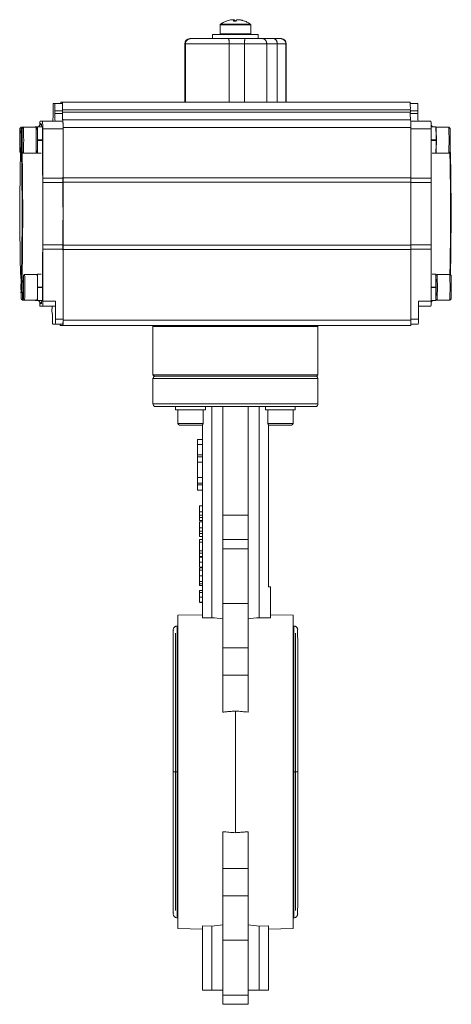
# Model space of a CAD drawing. Header units: millimetres. Extents: x 177 to 757, y 108 to 813.
# Tile 4 of 4: x 587 to 757, y 425 to 813. Entities that reach past the tile are written whole.
import ezdxf

# ---------------------------------------------------------------- set-up
doc = ezdxf.new("R2010")
doc.units = ezdxf.units.MM

msp = doc.modelspace()

# ---------------------------------------------------------------- linework, layer by layer
at = {"color": 7, "linetype": 'Continuous', "lineweight": 15}
for p, q in [((667.99, 812.29), (668.01, 812.29)), ((670.85, 812.65), (670.83, 812.84)), ((671.62, 812.29), (671.84, 812.29)), ((675.23, 812.29), (675.17, 812.29)), ((665.62, 810.84), (665.62, 807.22)), ((677.62, 807.22), (677.62, 810.84)), ((651.62, 803.37), (651.62, 780.37)), ((651.94, 780.37), (651.94, 803.37)), ((651.94, 803.37), (669.18, 803.37)), ((651.94, 803.37), (651.94, 780.37)), ((662.62, 806.97), (662.62, 805.67)), ((680.62, 806.97), (662.62, 806.97)), ((675.17, 803.37), (669.17, 803.37)), ((669.17, 803.37), (669.17, 780.37)), ((669.18, 780.37), (669.18, 803.37)), ((675.17, 780.37), (675.17, 803.37)), ((675.19, 803.37), (683.93, 803.37)), ((675.19, 803.37), (675.19, 780.37)), ((680.62, 805.67), (680.62, 806.97)), ((688.05, 803.37), (683.92, 803.37)), ((683.92, 803.37), (683.92, 780.37)), ((683.93, 780.37), (683.93, 803.37)), ((688.05, 780.37), (688.05, 803.37)), ((688.06, 803.37), (688.06, 780.37)), ((688.06, 803.37), (691.47, 803.37)), ((689.4, 805.37), (690.03, 805.26)), ((691.47, 803.37), (691.47, 780.37)), ((691.47, 780.37), (691.47, 803.37)), ((691.62, 780.37), (691.62, 803.37)), ((602.79, 780.37), (603.47, 780.37)), ((740.45, 780.37), (603.47, 780.37)), ((599.75, 775.87), (599.75, 776.87)), ((600.46, 779.87), (599.8, 779.87)), ((603.46, 779.87), (600.46, 779.87)), ((600.51, 776.87), (600.51, 775.87)), ((600.51, 776.87), (603.51, 776.87)), ((603.51, 776.87), (603.51, 775.87)), ((603.52, 777.37), (603.52, 776.37)), ((603.52, 777.37), (740.5, 777.37)), ((603.52, 776.37), (740.5, 776.37)), ((743.44, 779.87), (740.47, 779.87)), ((740.5, 776.37), (740.5, 777.37)), ((743.49, 776.87), (743.49, 775.87)), ((595.63, 772.87), (594.62, 772.87)), ((603.63, 772.87), (595.63, 772.87)), ((600.51, 775.87), (603.51, 775.87)), ((603.57, 773.37), (603.64, 773.37)), ((740.62, 773.37), (603.64, 773.37)), ((748.61, 772.87), (740.65, 772.87)), ((587.2, 770.47), (586.7, 769.97)), ((588.06, 770.47), (587.2, 770.47)), ((588.06, 770.47), (587.56, 769.97)), ((593.06, 770.47), (588.06, 770.47)), ((593.56, 770.57), (592.7, 770.57)), ((593.56, 769.97), (593.06, 770.47)), ((595.56, 770.57), (593.56, 770.57)), ((595.12, 771.86), (594.03, 770.57)), ((595.69, 750.38), (595.69, 769.87)), ((595.69, 769.87), (603.68, 769.87)), ((603.68, 769.87), (603.68, 750.38)), ((603.69, 770.37), (603.69, 750.47)), ((740.67, 770.37), (603.69, 770.37)), ((740.67, 770.37), (740.67, 750.47)), ((749.2, 770.57), (748.66, 771.22)), ((750.54, 770.57), (748.66, 770.57)), ((748.66, 750.38), (748.66, 769.87)), ((750.64, 770.47), (750.56, 770.39)), ((755.64, 770.47), (750.64, 770.47)), ((756.14, 769.97), (755.64, 770.47)), ((586.75, 766.64), (586.66, 766.64)), ((587.6, 766.64), (587.52, 766.64)), ((593.65, 765.47), (593.64, 765.47)), ((593.64, 765.27), (593.65, 765.27)), ((595.65, 765.47), (593.65, 765.47)), ((595.65, 765.27), (593.65, 765.27)), ((594.01, 765.27), (594.01, 765.47)), ((595.62, 765.47), (595.62, 765.27)), ((750.62, 765.47), (748.66, 765.47)), ((750.62, 765.27), (748.66, 765.27)), ((586.66, 763.76), (586.74, 763.76)), ((586.7, 760.77), (586.99, 760.48)), ((587.35, 762.6), (587.36, 762.61)), ((587.5, 762.77), (587.36, 762.61)), ((587.52, 763.76), (587.6, 763.76)), ((587.56, 760.77), (588.06, 760.27)), ((593.06, 760.27), (593.56, 760.77)), ((755.64, 760.27), (756.14, 760.77)), ((588.06, 760.27), (593.06, 760.27)), ((593.56, 760.17), (595.04, 760.17)), ((749.06, 760.17), (750.54, 760.17)), ((750.56, 760.34), (750.64, 760.27)), ((750.64, 760.27), (755.64, 760.27)), ((595.69, 750.38), (603.68, 750.38)), ((603.69, 750.47), (740.67, 750.47)), ((603.69, 748.65), (595.69, 748.65)), ((740.68, 748.75), (603.7, 748.75)), ((595.69, 724.09), (603.69, 724.09)), ((595.69, 701.87), (595.69, 722.36)), ((595.69, 722.36), (603.68, 722.36)), ((603.68, 722.36), (603.68, 694.87)), ((603.69, 722.27), (603.69, 694.37)), ((740.67, 722.27), (603.69, 722.27)), ((603.7, 723.99), (740.68, 723.99)), ((740.67, 722.27), (740.67, 694.37)), ((748.66, 701.87), (748.66, 722.36)), ((588.56, 712.47), (588.06, 711.97)), ((593.56, 712.47), (588.56, 712.47)), ((595.04, 712.57), (593.56, 712.57)), ((750.54, 712.57), (749.06, 712.57)), ((751.04, 712.47), (750.58, 712.01)), ((756.04, 712.47), (751.04, 712.47)), ((756.54, 711.97), (756.04, 712.47)), ((587.24, 709.14), (587.16, 709.14)), ((587.25, 706.5), (587.16, 706.28)), ((587.36, 710.13), (587.99, 709.37)), ((588.02, 708.71), (588.1, 708.71)), ((593.65, 707.47), (593.65, 707.47)), ((595.65, 707.47), (593.65, 707.47)), ((593.65, 707.27), (593.65, 707.27)), ((595.65, 707.27), (593.65, 707.27)), ((594.14, 707.4), (594.14, 707.27)), ((595.62, 707.47), (595.62, 707.27)), ((750.62, 707.47), (748.66, 707.47)), ((750.62, 707.27), (748.66, 707.27)), ((587.16, 706.28), (587.25, 706.28)), ((587.2, 702.77), (587.7, 702.27)), ((588.02, 705.83), (588.1, 705.83)), ((588.06, 702.77), (588.56, 702.27)), ((750.58, 702.73), (751.04, 702.27)), ((756.04, 702.27), (756.54, 702.77)), ((587.7, 702.27), (588.56, 702.27)), ((588.56, 702.27), (593.56, 702.27)), ((592.7, 702.17), (593.56, 702.17)), ((593.56, 702.27), (593.56, 702.27)), ((593.56, 702.17), (595.56, 702.17)), ((594.03, 702.17), (595.12, 700.88)), ((595.65, 699.87), (594.61, 699.87)), ((595.65, 699.87), (600.65, 699.87)), ((600.68, 701.87), (595.69, 701.87)), ((599.35, 699.87), (599.35, 698.87)), ((600.68, 694.87), (600.68, 701.87)), ((743.66, 701.87), (748.66, 701.87)), ((743.66, 694.87), (743.66, 701.87)), ((743.66, 699.87), (748.63, 699.87)), ((748.66, 702.17), (750.54, 702.17)), ((748.66, 701.52), (749.2, 702.17)), ((750.55, 702.27), (751.04, 702.27)), ((751.04, 702.27), (756.04, 702.27)), ((599.38, 696.87), (599.54, 696.87)), ((603.68, 694.87), (600.68, 694.87)), ((599.61, 692.87), (600.65, 692.87)), ((600.65, 692.87), (603.65, 692.87)), ((603.66, 692.37), (602.6, 692.37)), ((666.51, 692.37), (603.66, 692.37)), ((740.67, 694.37), (603.69, 694.37)), ((639.62, 692.37), (639.12, 691.87)), ((639.12, 691.87), (639.12, 672.87)), ((704.12, 691.87), (639.12, 691.87)), ((666.51, 692.37), (677.78, 692.37)), ((740.64, 692.37), (677.78, 692.37)), ((704.12, 691.87), (703.62, 692.37)), ((704.12, 672.87), (704.12, 691.87)), ((743.63, 692.87), (740.66, 692.87)), ((639.12, 672.87), (639.62, 672.37)), ((639.12, 672.87), (704.12, 672.87)), ((639.12, 671.37), (639.12, 661.37)), ((639.12, 671.37), (704.12, 671.37)), ((703.62, 672.37), (639.62, 672.37)), ((703.62, 672.37), (704.12, 672.87)), ((704.12, 661.37), (704.12, 671.37)), ((704.12, 661.37), (639.12, 661.37)), ((648.04, 660.37), (648.04, 659.07)), ((659.83, 660.37), (648.04, 660.37)), ((659.83, 660.37), (659.83, 659.07)), ((662.29, 660.37), (662.29, 577.14)), ((666.62, 660.37), (666.62, 617.6)), ((676.62, 660.37), (676.62, 617.6)), ((680.95, 577.14), (680.95, 660.37)), ((683.4, 660.37), (683.4, 659.07)), ((695.19, 660.37), (683.4, 660.37)), ((695.19, 660.37), (695.19, 659.07)), ((659.83, 659.07), (648.04, 659.07)), ((648.94, 659.07), (648.94, 653.67)), ((658.94, 653.67), (658.94, 659.07)), ((695.19, 659.07), (683.4, 659.07)), ((684.3, 659.07), (684.3, 653.67)), ((694.3, 653.67), (694.3, 659.07)), ((658.34, 653.07), (649.54, 653.07)), ((658.62, 653.14), (658.62, 650.37)), ((658.65, 650.37), (658.65, 653.15)), ((684.59, 653.15), (684.59, 650.37)), ((684.62, 650.37), (684.62, 653.14)), ((689.3, 653.07), (684.9, 653.07)), ((693.7, 653.07), (689.3, 653.07)), ((658.62, 650.37), (658.62, 577.06)), ((658.62, 650.37), (658.65, 650.37)), ((684.62, 650.37), (684.59, 650.37)), ((684.62, 589.37), (684.62, 650.37)), ((656.62, 645.37), (656.62, 647.37)), ((658.62, 647.37), (656.62, 647.37)), ((658.62, 645.37), (656.62, 645.37)), ((656.62, 641.28), (656.62, 645.37)), ((658.62, 641.28), (656.62, 641.28)), ((656.62, 640.56), (656.62, 641.28)), ((658.62, 640.56), (656.62, 640.56)), ((656.62, 638.4), (656.62, 640.56)), ((658.62, 638.4), (656.62, 638.4)), ((656.62, 632.34), (656.62, 638.4)), ((656.62, 632.34), (658.62, 632.34)), ((656.62, 630.17), (656.62, 632.34)), ((658.62, 630.17), (656.62, 630.17)), ((656.62, 629.45), (656.62, 630.17)), ((658.62, 629.45), (656.62, 629.45)), ((656.62, 627.37), (656.62, 629.45)), ((658.62, 627.37), (656.62, 627.37)), ((657.42, 621.21), (658.62, 621.21)), ((657.42, 621.21), (657.42, 618.82)), ((657.42, 618.82), (658.62, 618.82)), ((657.42, 617.58), (658.62, 617.58)), ((676.62, 617.6), (666.62, 617.6)), ((666.62, 617.6), (666.62, 607.97)), ((676.62, 607.97), (676.62, 617.6)), ((657.42, 616.57), (658.62, 616.57)), ((658.62, 615.47), (657.42, 615.47)), ((657.42, 614.94), (658.62, 614.94)), ((657.42, 614.94), (657.42, 612.55)), ((657.42, 612.55), (658.62, 612.55)), ((657.42, 611.31), (658.62, 611.31)), ((657.42, 610.3), (658.62, 610.3)), ((658.62, 609.2), (657.42, 609.2)), ((657.42, 607.94), (658.62, 607.94)), ((657.42, 607.94), (657.42, 606.9)), ((657.42, 606.9), (658.62, 606.9)), ((657.42, 606.9), (657.42, 603.55)), ((676.62, 607.97), (666.62, 607.97)), ((666.62, 607.97), (666.62, 604.35)), ((676.62, 607.97), (676.62, 604.35)), ((657.42, 603.55), (658.62, 603.55)), ((657.42, 603.55), (657.42, 602.56)), ((657.42, 602.56), (658.62, 602.56)), ((657.42, 602.53), (658.62, 602.53)), ((666.62, 604.35), (676.62, 604.35)), ((666.62, 604.35), (666.62, 582.74)), ((676.62, 604.35), (676.62, 582.74)), ((657.42, 601.3), (658.62, 601.3)), ((657.42, 601.03), (658.62, 601.03)), ((657.42, 599.07), (658.62, 599.07)), ((657.42, 598.94), (657.42, 598.63)), ((657.42, 597.09), (658.62, 597.09)), ((657.42, 596.82), (658.62, 596.82)), ((657.42, 596.66), (657.42, 596.07)), ((657.42, 595.92), (658.62, 595.92)), ((657.42, 593.68), (658.62, 593.68)), ((657.42, 591.43), (658.62, 591.43)), ((658.62, 590.47), (657.42, 590.47)), ((657.42, 589.89), (657.42, 590.47)), ((657.42, 589.89), (658.62, 589.89)), ((657.42, 587.83), (658.62, 587.83)), ((658.62, 587.07), (657.42, 587.07)), ((684.62, 589.37), (685.42, 589.37)), ((685.42, 589.37), (685.42, 577.04)), ((657.42, 585.27), (658.62, 585.27)), ((657.42, 583.25), (658.62, 583.25)), ((657.42, 583.16), (658.62, 583.16)), ((666.62, 582.74), (676.62, 582.74)), ((666.62, 582.74), (666.62, 565.23)), ((676.62, 582.74), (676.62, 565.23)), ((658.62, 578.33), (648.87, 578.12)), ((694.37, 578.12), (685.42, 578.31)), ((648.87, 454.62), (648.87, 578.12)), ((662.29, 577.14), (658.62, 577.06)), ((685.42, 577.04), (680.95, 577.14)), ((694.37, 578.12), (694.37, 516.37)), ((648.87, 573.87), (648.62, 573.87)), ((694.62, 573.87), (694.37, 573.87)), ((666.62, 565.23), (676.62, 565.23)), ((666.62, 565.23), (666.62, 554.51)), ((676.62, 565.23), (676.62, 554.51)), ((676.62, 554.51), (666.62, 554.51)), ((666.62, 554.51), (666.62, 539.94)), ((676.62, 554.51), (676.62, 539.94)), ((671.62, 492.39), (671.62, 540.34)), ((694.37, 516.37), (694.37, 454.62)), ((666.62, 492.8), (666.62, 478.23)), ((676.62, 478.23), (676.62, 492.8)), ((666.62, 478.23), (676.62, 478.23)), ((666.62, 478.23), (666.62, 467.5)), ((676.62, 478.23), (676.62, 467.5)), ((666.62, 467.5), (666.62, 450)), ((676.62, 467.5), (666.62, 467.5)), ((676.62, 467.5), (676.62, 450)), ((648.62, 458.87), (648.87, 458.87)), ((694.37, 458.87), (694.62, 458.87)), ((648.87, 454.62), (658.62, 454.4)), ((662.29, 455.6), (658.62, 455.68)), ((658.62, 430.37), (658.62, 455.68)), ((662.29, 430.37), (662.29, 455.6)), ((684.62, 455.68), (680.95, 455.6)), ((680.95, 430.37), (680.95, 455.6)), ((684.62, 430.37), (684.62, 455.68)), ((684.62, 454.4), (694.37, 454.62)), ((666.62, 450), (676.62, 450)), ((666.62, 450), (666.62, 428.38)), ((676.62, 450), (676.62, 428.38)), ((658.62, 430.37), (662.29, 430.37)), ((662.29, 430.37), (666.62, 430.37)), ((666.62, 428.38), (676.62, 428.38)), ((666.62, 428.38), (666.62, 424.77)), ((676.62, 430.37), (680.95, 430.37)), ((676.62, 428.38), (676.62, 424.77)), ((680.95, 430.37), (684.62, 430.37)), ((666.62, 424.77), (676.62, 424.77))]:
    msp.add_line(p, q, dxfattribs=at)
at = {"color": 8, "linetype": 'Continuous', "lineweight": 15}
for p, q in [((670.93, 812.29), (670.89, 812.56)), ((671.32, 812.56), (671.33, 812.29)), ((677.62, 810.84), (665.62, 810.84)), ((677.62, 807.22), (665.62, 807.22)), ((677.52, 811.04), (665.72, 811.04)), ((651.94, 803.37), (651.62, 803.37)), ((691.62, 803.37), (691.47, 803.37)), ((740.5, 776.87), (743.49, 776.87)), ((740.5, 775.87), (743.49, 775.87)), ((748.66, 769.87), (740.67, 769.87)), ((594.11, 765.47), (594.11, 765.27)), ((749.69, 765.27), (749.69, 765.47)), ((587.13, 761.97), (587.15, 761.89)), ((740.67, 750.38), (748.66, 750.38)), ((748.67, 748.65), (740.68, 748.65)), ((748.66, 722.36), (740.67, 722.36)), ((740.68, 724.09), (748.67, 724.09)), ((587.36, 710.12), (587.36, 710.13)), ((594.61, 707.47), (594.61, 707.27)), ((750.09, 707.27), (750.09, 707.47)), ((743.66, 694.87), (740.67, 694.87)), ((648.94, 653.67), (658.94, 653.67)), ((684.3, 653.67), (689.3, 653.67)), ((689.3, 653.67), (694.3, 653.67)), ((648.02, 570.99), (648.02, 516.37)), ((648.62, 516.37), (648.62, 573.87)), ((694.62, 573.87), (694.62, 516.37)), ((695.22, 516.37), (695.22, 570.99)), ((648.02, 516.37), (648.02, 461.74)), ((648.62, 458.87), (648.62, 516.37)), ((694.62, 516.37), (694.62, 458.87)), ((695.22, 461.74), (695.22, 516.37))]:
    msp.add_line(p, q, dxfattribs=at)
at = {"color": 7, "linetype": 'Continuous', "lineweight": 15, "flags": 128}
for points in [[(586.64, 762.8), (586.63, 763.87), (586.62, 765.05), (586.63, 766.25), (586.63, 767.39), (586.64, 768.39), (586.66, 769.18), (586.68, 769.72), (586.7, 769.96), (586.72, 769.88), (586.74, 769.5), (586.75, 768.84), (586.77, 767.94), (586.77, 766.86), (586.78, 765.68), (586.78, 764.49), (586.77, 763.35), (586.76, 762.35), (586.74, 761.55), (586.73, 761.02), (586.71, 760.78), (586.69, 760.85), (586.67, 761.24), (586.65, 761.9), (586.64, 762.8)], [(587.5, 762.8), (587.49, 763.87), (587.48, 765.05), (587.48, 766.25), (587.49, 767.39), (587.5, 768.39), (587.52, 769.18), (587.54, 769.72), (587.55, 769.96), (587.58, 769.88), (587.59, 769.5), (587.61, 768.84), (587.62, 767.94), (587.63, 766.86), (587.64, 765.68), (587.64, 764.49), (587.63, 763.35), (587.62, 762.35), (587.6, 761.55), (587.59, 761.02), (587.57, 760.78), (587.55, 760.85), (587.53, 761.24), (587.51, 761.9), (587.5, 762.8)], [(592.68, 770.47), (592.71, 770.56), (592.72, 770.47)], [(593.52, 770.01), (593.52, 770.06), (593.54, 770.47), (593.56, 770.56), (593.59, 770.33), (593.61, 769.79), (593.62, 768.98), (593.64, 767.95), (593.64, 766.75), (593.65, 765.47)], [(595.29, 770.57), (595.24, 771.2), (595.19, 771.7), (595.13, 771.87), (595.12, 771.86)], [(586.74, 766.98), (586.74, 767.28), (586.73, 767.54), (586.73, 767.77), (586.72, 767.96), (586.72, 768.1), (586.71, 768.2), (586.7, 768.25), (586.7, 768.25)], [(587.6, 766.98), (587.6, 767.28), (587.59, 767.54), (587.59, 767.77), (587.58, 767.96), (587.58, 768.1), (587.57, 768.2), (587.56, 768.25), (587.56, 768.25)], [(593.65, 765.27), (593.64, 763.99), (593.64, 762.79), (593.62, 761.75), (593.61, 760.94), (593.59, 760.4), (593.56, 760.18), (593.54, 760.27), (593.52, 760.68), (593.52, 760.7)], [(750.21, 765.27), (750.21, 765.37), (750.21, 765.47)], [(586.66, 763.76), (586.66, 763.46), (586.67, 763.19), (586.67, 762.96), (586.68, 762.77), (586.69, 762.63), (586.69, 762.53), (586.7, 762.49), (586.7, 762.49)], [(587.52, 763.76), (587.52, 763.46), (587.53, 763.19), (587.53, 762.96), (587.54, 762.77), (587.54, 762.63), (587.55, 762.53), (587.56, 762.49), (587.56, 762.49)], [(595.69, 748.65), (595.68, 750.51), (595.66, 752.34), (595.65, 754.11), (595.63, 755.82), (595.61, 757.47), (595.59, 759.05), (595.57, 760.23)], [(595.69, 748.65), (595.71, 745.66), (595.72, 742.6), (595.73, 739.5), (595.73, 736.37), (595.73, 733.24), (595.72, 730.13), (595.71, 727.07), (595.69, 724.09)], [(603.69, 748.65), (603.71, 745.66), (603.72, 742.6), (603.72, 739.5), (603.73, 736.37), (603.72, 733.24), (603.72, 730.13), (603.71, 727.07), (603.69, 724.09)], [(603.7, 748.75), (603.71, 745.74), (603.73, 742.65), (603.73, 739.52), (603.73, 736.37), (603.73, 733.21), (603.73, 730.08), (603.71, 727), (603.7, 723.99)], [(740.68, 748.75), (740.69, 745.74), (740.71, 742.65), (740.71, 739.52), (740.72, 736.37), (740.71, 733.21), (740.71, 730.08), (740.69, 727), (740.68, 723.99)], [(748.67, 724.09), (748.69, 727.07), (748.7, 730.13), (748.7, 733.24), (748.71, 736.37), (748.7, 739.5), (748.7, 742.6), (748.69, 745.66), (748.67, 748.65)], [(595.57, 712.51), (595.59, 713.68), (595.61, 715.27), (595.63, 716.92), (595.65, 718.63), (595.66, 720.4), (595.68, 722.22), (595.69, 724.09)], [(587.26, 710.28), (587.26, 710.15), (587.27, 709.11), (587.28, 707.95), (587.28, 706.75), (587.27, 705.59), (587.26, 704.55), (587.25, 703.71), (587.23, 703.11), (587.21, 702.81), (587.19, 702.81), (587.17, 703.13), (587.15, 703.73), (587.14, 704.58), (587.13, 705.63), (587.13, 705.63)], [(587.21, 710.23), (587.2, 710.25), (587.2, 710.23), (587.19, 710.16), (587.18, 710.04), (587.18, 709.87), (587.17, 709.67), (587.17, 709.42), (587.16, 709.14)], [(588.06, 711.96), (588.08, 711.85), (588.1, 711.44), (588.11, 710.74), (588.13, 709.82), (588.13, 708.73), (588.14, 707.54), (588.14, 706.35), (588.13, 705.22), (588.12, 704.24), (588.1, 703.48), (588.08, 702.97), (588.06, 702.77), (588.04, 702.88), (588.02, 703.3), (588.01, 703.99), (588, 704.92), (587.99, 706.01), (587.98, 707.19), (587.99, 708.39), (587.99, 709.51), (588, 710.49), (588.02, 711.26), (588.04, 711.76), (588.06, 711.96)], [(593.54, 712.47), (593.56, 712.56), (593.59, 712.33), (593.61, 711.79), (593.62, 710.98), (593.64, 709.95), (593.64, 708.75), (593.65, 707.47)], [(593.65, 707.27), (593.64, 705.99), (593.64, 704.79), (593.62, 703.75), (593.61, 702.94), (593.59, 702.4), (593.56, 702.18), (593.54, 702.27)], [(750.61, 707.27), (750.61, 707.37), (750.61, 707.47)], [(587.2, 704.51), (587.2, 704.48), (587.21, 704.5), (587.21, 704.58), (587.22, 704.7), (587.23, 704.86), (587.23, 705.07), (587.24, 705.32), (587.24, 705.6)], [(592.72, 702.27), (592.71, 702.18), (592.68, 702.27)], [(595.12, 700.88), (595.13, 700.87), (595.19, 701.03), (595.24, 701.53), (595.29, 702.17)]]:
    msp.add_lwpolyline(points, dxfattribs=at)
at = {"color": 8, "linetype": 'Continuous', "lineweight": 15, "flags": 128}
for points in [[(587.36, 762.61), (587.36, 762.61), (587.41, 762.46), (587.46, 762), (587.51, 761.24), (587.55, 760.19), (587.59, 758.86), (587.63, 757.26), (587.67, 755.42), (587.7, 753.36), (587.73, 751.1), (587.76, 748.66), (587.78, 746.08), (587.79, 743.39), (587.8, 740.61), (587.81, 737.79), (587.81, 734.95), (587.8, 732.12), (587.79, 729.35), (587.78, 726.65), (587.76, 724.07), (587.73, 721.64), (587.7, 719.38), (587.67, 717.31), (587.63, 715.47), (587.59, 713.88), (587.55, 712.55), (587.51, 711.5), (587.46, 710.74), (587.41, 710.28), (587.36, 710.12)], [(756.05, 712.45), (756.06, 712.55), (756.1, 713.88), (756.14, 715.47), (756.18, 717.31), (756.21, 719.38), (756.24, 721.64), (756.26, 724.07), (756.28, 726.65), (756.3, 729.35), (756.31, 732.12), (756.31, 734.95), (756.31, 737.79), (756.31, 740.61), (756.3, 743.39), (756.28, 746.08), (756.26, 748.66), (756.24, 751.1), (756.21, 753.36), (756.18, 755.42), (756.14, 757.26), (756.1, 758.86), (756.06, 760.19), (756.04, 760.67)]]:
    msp.add_lwpolyline(points, dxfattribs=at)
at = {"color": 7, "linetype": 'Continuous', "lineweight": 15}
for centre, radius, start, end in [((665.87, 810.84), 0.25, 126.1388, 180), ((665.87, 807.22), 0.25, 180, 270), ((677.37, 807.22), 0.25, 270, 0), ((677.37, 810.84), 0.25, 0, 53.8612), ((653.62, 803.37), 2, 90, 180), ((662.92, 805.67), 0.3, 180, 270), ((680.32, 805.67), 0.3, 270, 0), ((689.62, 803.37), 2, 0, 90), ((606.11, 779.93), 3.35, 172.5105, 181.0956), ((558.94, 778.12), 44.58, 359.0363, 2.8934), ((695.92, 778.12), 44.58, 359.0363, 2.8934), ((644.32, 777.62), 44.58, 177.1066, 180.9637), ((555.94, 777.62), 44.58, 359.0363, 2.8934), ((558.94, 777.62), 44.58, 359.0363, 2.8934), ((648.09, 775.62), 44.58, 179.0363, 182.8934), ((785.07, 775.62), 44.58, 179.0363, 182.8934), ((698.92, 777.62), 44.58, 359.0363, 2.8934), ((615.91, 771.46), 21.33, 176.2168, 180.6492), ((551.11, 770.62), 44.58, 359.0363, 2.8934), ((555.18, 775.12), 44.58, 357.1066, 0.9637), ((645.08, 775.12), 44.58, 179.0363, 182.8934), ((648.08, 775.12), 44.58, 179.0363, 182.8934), ((559.11, 770.62), 44.58, 359.0363, 2.8934), ((559.12, 771.12), 44.58, 359.0363, 2.8934), ((696.1, 771.12), 44.58, 359.0363, 2.8934), ((788.06, 775.12), 44.58, 179.0363, 182.8934), ((704.09, 770.62), 44.58, 359.0363, 2.8934), ((463.26, 765.35), 124.04, 358.6617, 2.3658), ((483.6, 765.37), 104.59, 357.205, 2.795), ((569.94, 768.61), 23.2, 359.0285, 4.5957), ((491.29, 765.37), 102.37, 357.425, 2.575), ((517.69, 766.68), 77.97, 359.109, 2.8581), ((672.67, 766.68), 77.97, 359.109, 2.8581), ((647.54, 765.38), 103.22, 357.1601, 2.8237), ((641.87, 765.37), 113.88, 357.4332, 2.5668), ((645.13, 765.38), 111.1, 357.6193, 2.3644), ((743.47, 765.38), 156.82, 179.5405, 180.5927), ((610.54, 766.84), 23.88, 176.6322, 180.5015), ((429.93, 765.36), 156.82, 359.5405, 0.5927), ((744.33, 765.38), 156.82, 179.5405, 180.5927), ((611.4, 766.84), 23.88, 176.6322, 180.5015), ((430.79, 765.36), 156.82, 359.5405, 0.5927), ((474.97, 765.3), 118.2, 357.5596, 1.4131), ((497.89, 764.19), 97.77, 357.678, 0.6325), ((697.23, 763.63), 53.42, 356.28, 1.7529), ((562.86, 763.89), 23.88, 356.6322, 0.5015), ((563.72, 763.89), 23.88, 356.6322, 0.5015), ((876.32, 750.36), 280.63, 179.9956, 180.3487), ((884.32, 750.36), 280.63, 179.9956, 180.3487), ((884.52, 750.44), 280.83, 179.9957, 180.3465), ((1021.5, 750.44), 280.83, 179.9957, 180.3465), ((1029.3, 750.36), 280.63, 179.9956, 180.3487), ((876.32, 722.38), 280.63, 179.6513, 180.0044), ((884.32, 722.38), 280.63, 179.6513, 180.0044), ((884.52, 722.29), 280.83, 179.6535, 180.0043), ((1021.5, 722.29), 280.83, 179.6535, 180.0043), ((1029.3, 722.38), 280.63, 179.6513, 180.0044), ((812.56, 707.37), 225.43, 179.2054, 180.4434), ((554.6, 708.64), 32.64, 359.6943, 2.7975), ((608.33, 708.94), 20.31, 176.2974, 180.6393), ((575.52, 709.18), 12.58, 358.7615, 4.8981), ((474.36, 707.37), 114.31, 357.4429, 2.5571), ((476.35, 707.33), 117.32, 357.528, 2.5091), ((497.89, 708.55), 97.77, 359.3675, 2.322), ((672.67, 708.68), 77.97, 359.109, 2.8581), ((647.94, 707.38), 103.22, 357.1601, 2.8237), ((642.27, 707.37), 113.88, 357.4332, 2.5668), ((645.53, 707.38), 111.1, 357.6193, 2.3644), ((740.68, 707.35), 153.52, 179.3349, 180.4024), ((433.73, 707.38), 153.52, 359.3349, 0.4024), ((481.48, 707.06), 106.33, 357.4177, 1.3825), ((745.63, 707.37), 157.62, 179.5129, 180.5614), ((430.49, 707.36), 157.62, 359.5129, 0.5614), ((542.25, 705.63), 53.42, 356.28, 1.7529), ((697.23, 705.63), 53.42, 356.28, 1.7529), ((619.8, 706.1), 32.64, 179.6943, 182.7975), ((600.6, 705.56), 12.58, 178.7615, 184.8981), ((567.79, 705.8), 20.31, 356.2974, 0.6393), ((620.7, 701.22), 26.13, 179.3337, 182.9634), ((565.97, 701.37), 29.72, 357.1066, 0.9637), ((629.06, 698.37), 29.72, 179.0363, 182.8934), ((570.97, 701.37), 29.72, 357.1066, 0.9637), ((718.95, 701.37), 29.72, 357.1066, 0.9637), ((569.86, 695.37), 29.72, 359.0363, 2.8934), ((629.29, 694.37), 29.72, 179.0363, 182.8934), ((570.97, 694.37), 29.72, 357.1066, 0.9637), ((573.97, 694.37), 29.72, 357.1066, 0.9637), ((713.95, 694.37), 29.72, 357.1066, 0.9637), ((607.13, 692.82), 4.55, 179.4002, 185.7023), ((573.98, 693.87), 29.72, 357.1066, 0.9637), ((710.96, 693.87), 29.72, 357.1066, 0.9637), ((649.54, 653.67), 0.6, 180, 270), ((658.34, 653.67), 0.6, 270, 0), ((684.9, 653.67), 0.6, 180, 270), ((693.7, 653.67), 0.6, 270, 0)]:
    msp.add_arc(centre, radius, start, end, dxfattribs=at)
for centre, start_param, end_param in [((644.7, 516.37), 1.364119, 1.40538), ((698.53, 516.37), 1.736212, 1.777473), ((644.7, 516.37), 4.877805, 4.919066), ((698.53, 516.37), 4.505712, 4.546973)]:
    msp.add_ellipse(centre, major_axis=(106.8, 0), ratio=0.576932, start_param=start_param, end_param=end_param, dxfattribs=at)
for points, knots in [([(668.02, 812.26), (667.82, 812.19), (667.12, 811.95), (666.38, 811.54), (665.89, 811.15), (665.81, 811.08)], [0, 0, 0, 0, 0.254313, 0.874946, 1, 1, 1, 1]), ([(670.89, 812.56), (670.9, 812.6), (670.89, 812.64), (670.83, 812.7), (670.79, 812.73), (670.68, 812.77), (670.62, 812.79), (670.47, 812.81), (670.38, 812.81), (670.09, 812.81), (669.86, 812.79), (669.37, 812.71), (669.09, 812.64), (668.81, 812.56)], [0, 0, 0, 0, 0.125, 0.125, 0.25, 0.25, 0.375, 0.375, 0.5, 0.5, 0.75, 0.75, 1, 1, 1, 1]), ([(670.51, 812.8), (670.61, 812.8), (670.92, 812.8), (671.2, 812.71), (671.29, 812.6), (671.32, 812.56)], [0, 0, 0, 0, 0.222647, 0.712149, 1, 1, 1, 1]), ([(674.35, 812.56), (674.21, 812.6), (674.07, 812.64), (673.79, 812.7), (673.65, 812.73), (673.38, 812.77), (673.25, 812.79), (672.99, 812.81), (672.87, 812.81), (672.54, 812.81), (672.35, 812.79), (672.06, 812.71), (671.95, 812.64), (671.92, 812.56)], [0, 0, 0, 0, 0.125, 0.125, 0.25, 0.25, 0.375, 0.375, 0.5, 0.5, 0.75, 0.75, 1, 1, 1, 1]), ([(673.08, 812.8), (673.14, 812.8), (673.38, 812.8), (673.87, 812.71), (674.28, 812.6), (674.43, 812.56)], [0, 0, 0, 0, 0.183882, 0.697795, 1, 1, 1, 1]), ([(677.43, 811.08), (677.21, 811.23), (676.59, 811.69), (675.84, 812.09), (675.29, 812.26), (675.22, 812.28)], [0, 0, 0, 0, 0.315049, 0.917591, 1, 1, 1, 1]), ([(654.02, 805.37), (653.89, 805.37), (653.75, 805.36), (653.49, 805.31), (653.36, 805.27), (653.11, 805.17), (653, 805.11), (652.77, 804.97), (652.66, 804.89), (652.47, 804.71), (652.38, 804.61), (652.23, 804.39), (652.16, 804.27), (652, 803.91), (651.94, 803.64), (651.94, 803.37)], [0, 0, 0, 0, 0.125, 0.125, 0.25, 0.25, 0.375, 0.375, 0.5, 0.5, 0.625, 0.625, 0.75, 0.75, 1, 1, 1, 1]), ([(651.94, 803.37), (651.96, 803.59), (652, 804.02), (652.34, 804.6), (652.81, 805.05), (653.2, 805.19), (653.39, 805.26)], [0, 0, 0, 0, 0.254939, 0.509734, 0.768625, 1, 1, 1, 1]), ([(654.02, 805.37), (653.79, 805.37), (653.55, 805.37), (653.63, 805.37), (653.64, 805.37)], [0, 0, 0, 0, 0.948788, 1, 1, 1, 1]), ([(654.02, 805.37), (654.79, 805.37), (656.61, 805.37), (661.91, 805.37), (665.25, 805.37), (668.85, 805.37)], [0, 0, 0, 0, 0.5, 0.5, 1, 1, 1, 1]), ([(668.84, 805.37), (668.86, 805.37), (668.88, 805.36), (668.92, 805.31), (668.94, 805.27), (668.98, 805.17), (669, 805.11), (669.04, 804.97), (669.05, 804.89), (669.08, 804.71), (669.1, 804.61), (669.12, 804.39), (669.13, 804.27), (669.16, 803.91), (669.17, 803.64), (669.17, 803.37)], [0, 0, 0, 0, 0.125, 0.125, 0.25, 0.25, 0.375, 0.375, 0.5, 0.5, 0.625, 0.625, 0.75, 0.75, 1, 1, 1, 1]), ([(669.18, 803.37), (669.18, 803.5), (669.18, 803.64), (669.17, 803.9), (669.16, 804.03), (669.15, 804.27), (669.14, 804.39), (669.11, 804.61), (669.1, 804.71), (669.05, 804.98), (669.01, 805.13), (668.95, 805.27), (668.93, 805.31), (668.89, 805.36), (668.87, 805.37), (668.85, 805.37)], [0, 0, 0, 0, 0.125, 0.125, 0.25, 0.25, 0.375, 0.375, 0.5, 0.5, 0.75, 0.75, 0.875, 0.875, 1, 1, 1, 1]), ([(675.17, 803.37), (675.17, 803.5), (675.17, 803.64), (675.17, 803.9), (675.18, 804.03), (675.19, 804.27), (675.2, 804.39), (675.21, 804.61), (675.22, 804.71), (675.25, 804.98), (675.28, 805.13), (675.31, 805.27), (675.33, 805.31), (675.36, 805.36), (675.37, 805.37), (675.38, 805.37)], [0, 0, 0, 0, 0.125, 0.125, 0.25, 0.25, 0.375, 0.375, 0.5, 0.5, 0.75, 0.75, 0.875, 0.875, 1, 1, 1, 1]), ([(675.4, 805.37), (675.39, 805.37), (675.37, 805.36), (675.35, 805.31), (675.33, 805.27), (675.31, 805.17), (675.29, 805.11), (675.27, 804.97), (675.26, 804.89), (675.24, 804.71), (675.23, 804.61), (675.22, 804.39), (675.21, 804.27), (675.19, 803.91), (675.19, 803.64), (675.19, 803.37)], [0, 0, 0, 0, 0.125, 0.125, 0.25, 0.25, 0.375, 0.375, 0.5, 0.5, 0.625, 0.625, 0.75, 0.75, 1, 1, 1, 1]), ([(682.23, 805.37), (682.34, 805.37), (682.44, 805.36), (682.66, 805.31), (682.76, 805.27), (682.96, 805.17), (683.06, 805.11), (683.24, 804.97), (683.33, 804.89), (683.49, 804.71), (683.56, 804.61), (683.69, 804.39), (683.74, 804.27), (683.87, 803.91), (683.92, 803.64), (683.92, 803.37)], [0, 0, 0, 0, 0.125, 0.125, 0.25, 0.25, 0.375, 0.375, 0.5, 0.5, 0.625, 0.625, 0.75, 0.75, 1, 1, 1, 1]), ([(683.93, 803.37), (683.93, 803.5), (683.92, 803.64), (683.88, 803.9), (683.84, 804.03), (683.75, 804.27), (683.7, 804.39), (683.57, 804.61), (683.5, 804.71), (683.27, 804.98), (683.08, 805.13), (682.77, 805.27), (682.67, 805.31), (682.45, 805.36), (682.35, 805.37), (682.24, 805.37)], [0, 0, 0, 0, 0.125, 0.125, 0.25, 0.25, 0.375, 0.375, 0.5, 0.5, 0.75, 0.75, 0.875, 0.875, 1, 1, 1, 1]), ([(688.05, 803.37), (688.05, 803.5), (688.04, 803.64), (688, 803.9), (687.98, 804.03), (687.91, 804.27), (687.87, 804.39), (687.77, 804.61), (687.71, 804.71), (687.53, 804.98), (687.38, 805.13), (687.14, 805.27), (687.06, 805.31), (686.9, 805.36), (686.81, 805.37), (686.73, 805.37)], [0, 0, 0, 0, 0.125, 0.125, 0.25, 0.25, 0.375, 0.375, 0.5, 0.5, 0.75, 0.75, 0.875, 0.875, 1, 1, 1, 1]), ([(686.74, 805.37), (686.82, 805.37), (686.91, 805.36), (687.07, 805.31), (687.15, 805.27), (687.31, 805.17), (687.39, 805.11), (687.53, 804.97), (687.6, 804.89), (687.72, 804.71), (687.78, 804.61), (687.87, 804.39), (687.92, 804.27), (688.02, 803.91), (688.06, 803.64), (688.06, 803.37)], [0, 0, 0, 0, 0.125, 0.125, 0.25, 0.25, 0.375, 0.375, 0.5, 0.5, 0.625, 0.625, 0.75, 0.75, 1, 1, 1, 1]), ([(691.47, 803.37), (691.47, 803.5), (691.46, 803.64), (691.4, 803.9), (691.36, 804.03), (691.25, 804.27), (691.19, 804.39), (691.03, 804.61), (690.95, 804.71), (690.66, 804.98), (690.43, 805.13), (690.06, 805.27), (689.93, 805.31), (689.67, 805.36), (689.54, 805.37), (689.4, 805.37)], [0, 0, 0, 0, 0.125, 0.125, 0.25, 0.25, 0.375, 0.375, 0.5, 0.5, 0.75, 0.75, 0.875, 0.875, 1, 1, 1, 1]), ([(587.13, 710.77), (587.02, 710.77), (586.91, 713.46), (586.75, 723.07), (586.7, 729.58), (586.7, 743.16), (586.75, 749.67), (586.91, 759.27), (587.02, 761.97), (587.13, 761.97)], [0, 0, 0, 0, 0.25, 0.25, 0.5, 0.5, 0.75, 0.75, 1, 1, 1, 1]), ([(587.15, 761.89), (587.16, 761.87), (587.19, 761.8), (587.24, 761.24), (587.29, 760.32), (587.33, 759.14), (587.38, 757.38), (587.43, 755.16), (587.47, 752.54), (587.49, 750.42), (587.51, 748.17), (587.53, 745.59), (587.55, 742.69), (587.56, 739.52), (587.56, 736.37), (587.56, 733.21), (587.55, 730.05), (587.53, 727.15), (587.51, 724.57), (587.48, 721.56), (587.45, 718.82), (587.4, 716.46), (587.37, 714.91), (587.33, 713.6), (587.29, 712.42), (587.24, 711.5), (587.19, 710.93), (587.16, 710.86), (587.14, 710.79), (587.13, 710.77)], [0, 0, 0, 0, 0.023697, 0.064348, 0.106148, 0.138821, 0.1715, 0.238153, 0.27152, 0.304895, 0.337567, 0.370246, 0.41204, 0.452696, 0.492132, 0.531561, 0.572217, 0.614017, 0.646689, 0.679368, 0.746021, 0.779389, 0.812763, 0.845436, 0.878115, 0.919909, 0.960563, 0.984524, 1, 1, 1, 1]), ([(587.28, 762.49), (587.25, 762.43), (587.15, 762.28), (587.14, 762.21), (587.14, 762.17)], [0, 0, 0, 0, 0.372933, 1, 1, 1, 1]), ([(756.25, 712.26), (756.25, 712.35), (756.27, 712.7), (756.31, 713.61), (756.34, 714.91), (756.38, 716.46), (756.42, 718.82), (756.46, 721.56), (756.49, 724.57), (756.51, 727.65), (756.53, 731.59), (756.54, 735.85), (756.54, 739.52), (756.53, 742.69), (756.51, 745.59), (756.49, 748.17), (756.47, 750.42), (756.44, 752.54), (756.4, 755.16), (756.36, 757.38), (756.31, 759.14), (756.25, 760.53), (756.2, 761.56), (756.16, 761.72), (756.14, 761.77)], [0, 0, 0, 0, 0.014419, 0.051584, 0.088742, 0.126699, 0.164648, 0.240451, 0.277617, 0.314775, 0.386041, 0.453279, 0.498129, 0.544366, 0.591898, 0.629064, 0.666222, 0.704178, 0.742127, 0.817931, 0.855096, 0.892255, 0.96352, 1, 1, 1, 1]), ([(603.68, 736.37), (603.68, 737.7), (603.68, 740.4), (603.66, 744.45), (603.65, 747.96), (603.63, 750.03), (603.62, 750.83)], [0, 0, 0, 0, 0.266453, 0.541136, 0.823573, 1, 1, 1, 1]), ([(603.62, 721.95), (603.63, 722.73), (603.65, 724.78), (603.66, 728.28), (603.68, 732.33), (603.68, 735.04), (603.68, 736.37)], [0, 0, 0, 0, 0.1741259, 0.4573205, 0.7327871, 1, 1, 1, 1]), ([(587.16, 710.51), (587.16, 710.49), (587.18, 710.44), (587.22, 710.31), (587.31, 710.2), (587.33, 710.17)], [0, 0, 0, 0, 0.392025, 0.849387, 1, 1, 1, 1]), ([(750.47, 704.12), (750.48, 704.1), (750.51, 704.03), (750.52, 703.98), (750.52, 703.98), (750.52, 703.98)], [0, 0, 0, 0, 0.236161, 0.578725, 1, 1, 1, 1]), ([(640.12, 672.37), (640, 672.37), (639.87, 672.35), (639.63, 672.25), (639.51, 672.17), (639.31, 671.98), (639.24, 671.86), (639.14, 671.61), (639.12, 671.49), (639.12, 671.37)], [0, 0, 0, 0, 0.25, 0.25, 0.5, 0.5, 0.75, 0.75, 1, 1, 1, 1]), ([(640.12, 672.37), (640.12, 672.37), (640.12, 672.37), (640.13, 672.37), (640.16, 672.37), (640.19, 672.37), (640.23, 672.37), (640.27, 672.37), (640.33, 672.37), (640.47, 672.37), (640.77, 672.37), (641.26, 672.37), (641.76, 672.37), (642.36, 672.37), (643.29, 672.37), (644.69, 672.37), (646.41, 672.37), (648.48, 672.37), (650.9, 672.37), (653.68, 672.37), (656.79, 672.37), (660.21, 672.37), (663.86, 672.37), (667.7, 672.37), (671.62, 672.37), (675.54, 672.37), (679.37, 672.37), (683.03, 672.37), (686.44, 672.37), (689.56, 672.37), (692.34, 672.37), (694.76, 672.37), (696.83, 672.37), (698.55, 672.37), (699.95, 672.37), (700.87, 672.37), (701.48, 672.37), (701.97, 672.37), (702.47, 672.37), (702.79, 672.37), (702.97, 672.37), (703.05, 672.37), (703.11, 672.37), (703.12, 672.37), (703.12, 672.37)], [0, 0, 0, 0, 0.0053041, 0.010604, 0.0159011, 0.0211968, 0.0264928, 0.0317903, 0.037091, 0.0423962, 0.0663762, 0.0903613, 0.1034822, 0.1166082, 0.1444238, 0.173844, 0.204875, 0.2374932, 0.2716395, 0.3072142, 0.3440736, 0.3820293, 0.4208511, 0.4602725, 0.5000007, 0.5397289, 0.5791503, 0.6179721, 0.6559279, 0.6927873, 0.7283619, 0.7625082, 0.7951265, 0.8261574, 0.8555776, 0.8833933, 0.8965141, 0.9096401, 0.9336201, 0.9576052, 0.9682088, 0.9788013, 0.9893945, 1, 1, 1, 1]), ([(703.12, 672.37), (703.24, 672.37), (703.36, 672.35), (703.61, 672.25), (703.73, 672.17), (703.92, 671.98), (704, 671.86), (704.1, 671.61), (704.12, 671.49), (704.12, 671.37)], [0, 0, 0, 0, 0.25, 0.25, 0.5, 0.5, 0.75, 0.75, 1, 1, 1, 1]), ([(639.12, 661.37), (639.12, 661.25), (639.14, 661.12), (639.24, 660.88), (639.31, 660.76), (639.51, 660.56), (639.63, 660.49), (639.87, 660.39), (640, 660.37), (640.12, 660.37)], [0, 0, 0, 0, 0.25, 0.25, 0.5, 0.5, 0.75, 0.75, 1, 1, 1, 1]), ([(703.12, 660.37), (703.12, 660.37), (703.04, 660.37), (702.64, 660.37), (702.33, 660.37), (701.39, 660.37), (700.76, 660.37), (699.11, 660.37), (698.08, 660.37), (695.56, 660.37), (694.06, 660.37), (690.6, 660.37), (688.62, 660.37), (684.26, 660.37), (681.88, 660.37), (676.87, 660.37), (674.24, 660.37), (668.99, 660.37), (666.37, 660.37), (661.36, 660.37), (658.98, 660.37), (654.62, 660.37), (652.64, 660.37), (649.17, 660.37), (647.68, 660.37), (645.16, 660.37), (644.13, 660.37), (642.48, 660.37), (641.85, 660.37), (640.91, 660.37), (640.59, 660.37), (640.2, 660.37), (640.12, 660.37), (640.12, 660.37)], [0, 0, 0, 0, 0.0625, 0.0625, 0.125, 0.125, 0.1875, 0.1875, 0.25, 0.25, 0.3125, 0.3125, 0.375, 0.375, 0.4375, 0.4375, 0.5, 0.5, 0.5625, 0.5625, 0.625, 0.625, 0.6875, 0.6875, 0.75, 0.75, 0.8125, 0.8125, 0.875, 0.875, 0.9375, 0.9375, 1, 1, 1, 1]), ([(704.12, 661.37), (704.12, 661.25), (704.1, 661.12), (704, 660.88), (703.92, 660.76), (703.73, 660.56), (703.61, 660.49), (703.36, 660.39), (703.24, 660.37), (703.12, 660.37)], [0, 0, 0, 0, 0.25, 0.25, 0.5, 0.5, 0.75, 0.75, 1, 1, 1, 1]), ([(657.42, 618.82), (657.42, 618.76), (657.42, 618.63), (657.42, 618.44), (657.42, 618.27), (657.42, 618.11), (657.42, 617.96), (657.42, 617.82), (657.42, 617.7), (657.42, 617.62), (657.42, 617.58)], [0, 0, 0, 0, 0.157891, 0.306795, 0.445675, 0.574557, 0.694631, 0.805977, 0.907764, 1, 1, 1, 1]), ([(657.42, 617.58), (657.42, 617.49), (657.42, 617.3), (657.42, 617.03), (657.42, 616.78), (657.42, 616.64), (657.42, 616.57)], [0, 0, 0, 0, 0.261213, 0.512048, 0.757793, 1, 1, 1, 1]), ([(657.42, 616.57), (657.42, 616.52), (657.42, 616.43), (657.42, 616.31), (657.42, 616.19), (657.42, 616.08), (657.42, 615.99), (657.42, 615.89), (657.42, 615.81), (657.42, 615.74), (657.42, 615.68), (657.42, 615.62), (657.42, 615.58), (657.42, 615.54), (657.42, 615.51), (657.42, 615.49), (657.42, 615.47), (657.42, 615.47), (657.42, 615.47)], [0, 0, 0, 0, 0.056809, 0.113874, 0.170522, 0.227532, 0.285334, 0.343678, 0.403164, 0.464002, 0.525827, 0.589097, 0.653293, 0.719115, 0.786763, 0.855798, 0.926841, 1, 1, 1, 1]), ([(657.42, 612.55), (657.42, 612.49), (657.42, 612.36), (657.42, 612.17), (657.42, 612), (657.42, 611.84), (657.42, 611.69), (657.42, 611.56), (657.42, 611.43), (657.42, 611.35), (657.42, 611.31)], [0, 0, 0, 0, 0.157891, 0.306795, 0.445675, 0.574557, 0.694631, 0.805977, 0.907764, 1, 1, 1, 1]), ([(657.42, 611.31), (657.42, 611.22), (657.42, 611.03), (657.42, 610.76), (657.42, 610.51), (657.42, 610.37), (657.42, 610.3)], [0, 0, 0, 0, 0.261213, 0.512048, 0.757793, 1, 1, 1, 1]), ([(657.42, 610.3), (657.42, 610.25), (657.42, 610.16), (657.42, 610.04), (657.42, 609.92), (657.42, 609.81), (657.42, 609.72), (657.42, 609.63), (657.42, 609.54), (657.42, 609.47), (657.42, 609.41), (657.42, 609.35), (657.42, 609.31), (657.42, 609.27), (657.42, 609.24), (657.42, 609.22), (657.42, 609.2), (657.42, 609.2), (657.42, 609.2)], [0, 0, 0, 0, 0.056809, 0.113874, 0.170522, 0.227532, 0.285334, 0.343678, 0.403164, 0.464002, 0.525827, 0.589097, 0.653293, 0.719115, 0.786763, 0.855798, 0.926841, 1, 1, 1, 1]), ([(657.42, 602.53), (657.42, 602.45), (657.42, 602.29), (657.42, 602.07), (657.42, 601.87), (657.42, 601.68), (657.42, 601.52), (657.42, 601.37), (657.42, 601.25), (657.42, 601.13), (657.42, 601.04), (657.42, 600.98), (657.42, 600.94), (657.42, 600.93), (657.42, 600.93)], [0, 0, 0, 0, 0.089234, 0.172961, 0.252632, 0.329356, 0.40469, 0.481494, 0.561858, 0.645853, 0.732316, 0.819195, 0.908083, 1, 1, 1, 1]), ([(657.42, 601.03), (657.42, 601.03), (657.42, 601.03), (657.42, 601), (657.42, 600.96), (657.42, 600.9), (657.42, 600.83), (657.42, 600.74), (657.42, 600.63), (657.42, 600.5), (657.42, 600.36), (657.42, 600.21), (657.42, 600.05), (657.42, 599.87), (657.42, 599.69), (657.42, 599.49), (657.42, 599.29), (657.42, 599.14), (657.42, 599.07)], [0, 0, 0, 0, 0.06214, 0.121983, 0.180595, 0.238609, 0.29625, 0.354365, 0.414087, 0.475412, 0.537243, 0.59928, 0.661188, 0.724284, 0.789188, 0.856377, 0.926498, 1, 1, 1, 1]), ([(657.42, 599.07), (657.42, 599), (657.42, 598.86), (657.42, 598.65), (657.42, 598.45), (657.42, 598.26), (657.42, 598.09), (657.42, 597.92), (657.42, 597.77), (657.42, 597.63), (657.42, 597.5), (657.42, 597.39), (657.42, 597.3), (657.42, 597.22), (657.42, 597.16), (657.42, 597.12), (657.42, 597.09), (657.42, 597.09), (657.42, 597.09)], [0, 0, 0, 0, 0.073201, 0.142587, 0.209625, 0.274883, 0.337931, 0.400462, 0.462501, 0.525005, 0.586689, 0.646813, 0.705215, 0.762881, 0.820728, 0.879295, 0.938511, 1, 1, 1, 1]), ([(657.42, 595.92), (657.42, 595.92), (657.42, 595.92), (657.42, 595.91), (657.42, 595.89), (657.42, 595.86), (657.42, 595.82), (657.42, 595.78), (657.42, 595.73), (657.42, 595.67), (657.42, 595.61), (657.42, 595.53), (657.42, 595.45), (657.42, 595.36), (657.42, 595.26), (657.42, 595.16), (657.42, 595.04), (657.42, 594.92), (657.42, 594.8), (657.42, 594.66), (657.42, 594.52), (657.42, 594.36), (657.42, 594.2), (657.42, 594.03), (657.42, 593.86), (657.42, 593.74), (657.42, 593.68)], [0, 0, 0, 0, 0.063113, 0.123612, 0.18097, 0.235256, 0.287095, 0.336024, 0.382374, 0.426325, 0.468201, 0.508239, 0.546617, 0.583488, 0.619002, 0.65359, 0.687163, 0.720428, 0.753235, 0.786265, 0.819508, 0.853548, 0.888311, 0.923997, 0.961351, 1, 1, 1, 1]), ([(657.42, 593.68), (657.42, 593.59), (657.42, 593.41), (657.42, 593.15), (657.42, 592.91), (657.42, 592.68), (657.42, 592.47), (657.42, 592.28), (657.42, 592.12), (657.42, 591.99), (657.42, 591.87), (657.42, 591.76), (657.42, 591.67), (657.42, 591.6), (657.42, 591.55), (657.42, 591.52), (657.42, 591.49), (657.42, 591.47), (657.42, 591.45), (657.42, 591.44), (657.42, 591.43), (657.42, 591.43), (657.42, 591.43)], [0, 0, 0, 0, 0.056725, 0.111439, 0.164371, 0.21644, 0.267394, 0.317343, 0.367257, 0.418163, 0.471358, 0.52792, 0.588017, 0.652172, 0.686383, 0.72325, 0.762597, 0.804726, 0.849443, 0.896709, 0.946889, 1, 1, 1, 1]), ([(657.42, 592.41), (657.42, 592.29), (657.42, 592.07), (657.42, 591.76), (657.42, 591.47), (657.42, 591.2), (657.42, 590.97), (657.42, 590.76), (657.42, 590.6), (657.42, 590.51), (657.42, 590.47)], [0, 0, 0, 0, 0.142657, 0.281169, 0.416977, 0.550852, 0.678364, 0.795032, 0.901998, 1, 1, 1, 1]), ([(657.42, 587.83), (657.42, 587.83), (657.42, 587.83), (657.42, 587.82), (657.42, 587.8), (657.42, 587.78), (657.42, 587.76), (657.42, 587.73), (657.42, 587.69), (657.42, 587.64), (657.42, 587.59), (657.42, 587.53), (657.42, 587.47), (657.42, 587.4), (657.42, 587.33), (657.42, 587.25), (657.42, 587.16), (657.42, 587.1), (657.42, 587.07)], [0, 0, 0, 0, 0.080028, 0.157825, 0.232559, 0.30472, 0.374369, 0.44157, 0.506039, 0.568678, 0.628697, 0.687073, 0.743221, 0.797558, 0.850225, 0.90138, 0.95107, 1, 1, 1, 1]), ([(657.42, 587.07), (657.42, 587.01), (657.42, 586.9), (657.42, 586.71), (657.42, 586.51), (657.42, 586.29), (657.42, 586.05), (657.42, 585.81), (657.42, 585.54), (657.42, 585.37), (657.42, 585.27)], [0, 0, 0, 0, 0.125625, 0.247619, 0.368528, 0.488104, 0.609878, 0.735382, 0.864448, 1, 1, 1, 1]), ([(657.42, 585.27), (657.42, 585.2), (657.42, 585.07), (657.42, 584.87), (657.42, 584.69), (657.42, 584.51), (657.42, 584.34), (657.42, 584.18), (657.42, 584.03), (657.42, 583.89), (657.42, 583.77), (657.42, 583.65), (657.42, 583.55), (657.42, 583.46), (657.42, 583.39), (657.42, 583.33), (657.42, 583.28), (657.42, 583.26), (657.42, 583.25)], [0, 0, 0, 0, 0.068499, 0.134572, 0.198208, 0.259784, 0.319951, 0.379508, 0.438814, 0.498497, 0.558182, 0.617438, 0.677522, 0.737959, 0.80033, 0.86409, 0.930622, 1, 1, 1, 1]), ([(648.62, 573.87), (648.45, 573.85), (648.17, 573.82), (647.82, 573.65), (647.56, 573.45), (647.33, 573.17), (647.17, 572.83), (647.1, 572.45), (647.13, 572.2), (647.15, 572.08)], [0, 0, 0, 0, 0.195428, 0.311032, 0.437709, 0.57356, 0.7154, 0.859048, 1, 1, 1, 1]), ([(647.14, 572.04), (647.14, 572), (647.13, 571.93), (647.12, 571.06), (647.12, 569.87), (647.12, 568.53), (647.12, 567.19), (647.12, 565.39), (647.12, 562.85), (647.12, 559.23), (647.12, 555.07), (647.12, 550.46), (647.12, 545.48), (647.12, 541.33), (647.12, 538.24), (647.12, 536.33), (647.12, 534.29), (647.12, 531.88), (647.12, 528.85), (647.12, 525.16), (647.12, 520.93), (647.12, 517.93), (647.12, 516.37)], [0, 0, 0, 0, 0.064337, 0.129658, 0.18574, 0.232626, 0.270486, 0.303529, 0.371206, 0.440532, 0.510295, 0.579786, 0.64926, 0.717636, 0.742081, 0.76578, 0.788777, 0.816698, 0.853067, 0.896693, 0.946179, 1, 1, 1, 1]), ([(696.09, 572.08), (696.11, 572.2), (696.14, 572.45), (696.06, 572.83), (695.91, 573.17), (695.68, 573.45), (695.42, 573.65), (695.07, 573.82), (694.79, 573.85), (694.62, 573.87)], [0, 0, 0, 0, 0.140952, 0.2846, 0.42644, 0.562291, 0.688968, 0.804572, 1, 1, 1, 1]), ([(696.12, 516.37), (696.12, 518.16), (696.12, 521.47), (696.12, 525.91), (696.12, 529.47), (696.12, 532.43), (696.12, 535.16), (696.12, 538.8), (696.12, 543.25), (696.12, 548.3), (696.12, 553), (696.12, 557.22), (696.12, 560.83), (696.12, 563.47), (696.12, 565.52), (696.12, 567.26), (696.12, 568.87), (696.11, 570.22), (696.11, 571.25), (696.1, 571.96), (696.09, 572.02), (696.09, 572.05)], [0, 0, 0, 0, 0.06159, 0.113872, 0.153999, 0.186432, 0.219383, 0.252844, 0.320612, 0.388517, 0.456626, 0.524672, 0.589274, 0.648542, 0.683619, 0.728263, 0.782804, 0.830369, 0.883691, 0.942726, 1, 1, 1, 1]), ([(666.62, 539.94), (667.15, 539.98), (668.24, 540.08), (669.91, 540.21), (671.04, 540.3), (671.62, 540.34)], [0, 0, 0, 0, 0.319939, 0.653271, 1, 1, 1, 1]), ([(671.62, 540.34), (672.48, 540.28), (674.14, 540.15), (675.81, 540.01), (676.62, 539.94)], [0, 0, 0, 0, 0.515069, 1, 1, 1, 1]), ([(647.12, 516.37), (647.12, 514.58), (647.12, 511.26), (647.12, 506.82), (647.12, 503.27), (647.12, 500.31), (647.12, 497.58), (647.12, 493.93), (647.12, 489.49), (647.12, 484.44), (647.12, 479.74), (647.12, 475.52), (647.12, 471.9), (647.12, 469.26), (647.12, 467.22), (647.12, 465.47), (647.12, 463.87), (647.12, 462.51), (647.13, 461.49), (647.14, 460.78), (647.14, 460.72), (647.15, 460.68)], [0, 0, 0, 0, 0.06159, 0.113872, 0.153999, 0.186432, 0.219383, 0.252844, 0.320612, 0.388517, 0.456626, 0.524672, 0.589274, 0.648542, 0.683619, 0.728263, 0.782804, 0.830369, 0.883691, 0.942726, 1, 1, 1, 1]), ([(696.09, 460.7), (696.1, 460.73), (696.11, 460.8), (696.11, 461.67), (696.12, 462.87), (696.12, 464.2), (696.12, 465.54), (696.12, 467.34), (696.12, 469.89), (696.12, 473.51), (696.12, 477.66), (696.12, 482.28), (696.12, 487.25), (696.12, 491.41), (696.12, 494.49), (696.12, 496.41), (696.12, 498.45), (696.12, 500.86), (696.12, 503.89), (696.12, 507.58), (696.12, 511.81), (696.12, 514.81), (696.12, 516.37)], [0, 0, 0, 0, 0.064337, 0.129658, 0.18574, 0.232626, 0.270486, 0.303529, 0.371206, 0.440532, 0.510295, 0.579786, 0.64926, 0.717636, 0.742081, 0.76578, 0.788777, 0.816698, 0.853067, 0.896693, 0.946179, 1, 1, 1, 1]), ([(671.62, 492.39), (670.76, 492.46), (669.09, 492.59), (667.43, 492.73), (666.62, 492.8)], [0, 0, 0, 0, 0.515069, 1, 1, 1, 1]), ([(676.62, 492.8), (676.09, 492.75), (675, 492.66), (673.33, 492.53), (672.2, 492.44), (671.62, 492.39)], [0, 0, 0, 0, 0.319939, 0.653271, 1, 1, 1, 1]), ([(647.15, 460.66), (647.13, 460.54), (647.1, 460.29), (647.17, 459.91), (647.33, 459.57), (647.56, 459.29), (647.82, 459.09), (648.17, 458.91), (648.45, 458.88), (648.62, 458.87)], [0, 0, 0, 0, 0.140952, 0.2846, 0.42644, 0.562291, 0.688968, 0.804572, 1, 1, 1, 1]), ([(694.62, 458.87), (694.79, 458.88), (695.07, 458.91), (695.42, 459.09), (695.68, 459.29), (695.91, 459.57), (696.06, 459.91), (696.14, 460.29), (696.11, 460.54), (696.09, 460.66)], [0, 0, 0, 0, 0.195428, 0.311032, 0.437709, 0.57356, 0.7154, 0.859048, 1, 1, 1, 1])]:
    msp.add_open_spline(points, degree=3, knots=knots, dxfattribs=at)
for points in [[(668.81, 812.56), (668.53, 812.48), (668.26, 812.39), (667.99, 812.29)], [(670.85, 812.29), (670.87, 812.39), (670.88, 812.48), (670.89, 812.56)], [(671.84, 812.29), (671.51, 812.3), (671.18, 812.3), (670.85, 812.29)], [(671.32, 812.56), (671.35, 812.48), (671.37, 812.39), (671.4, 812.29)], [(671.92, 812.56), (671.89, 812.48), (671.86, 812.39), (671.84, 812.29)], [(675.17, 812.29), (674.9, 812.39), (674.63, 812.48), (674.35, 812.56)], [(674.43, 812.56), (674.71, 812.48), (674.98, 812.39), (675.24, 812.29)], [(675.38, 805.37), (673.23, 805.37), (671.01, 805.37), (668.84, 805.37)], [(675.4, 805.37), (677.87, 805.37), (680.2, 805.37), (682.24, 805.37)], [(686.73, 805.37), (685.53, 805.37), (684, 805.37), (682.23, 805.37)], [(686.74, 805.37), (688.11, 805.37), (689.02, 805.37), (689.4, 805.37)]]:
    msp.add_open_spline(points, degree=3, dxfattribs=at)
at = {"color": 8, "linetype": 'Continuous', "lineweight": 15}
for points, knots in [([(750.5, 710.25), (750.5, 710.27), (750.51, 710.43), (750.52, 710.72), (750.54, 710.96), (750.56, 710.74), (750.57, 710.32), (750.58, 709.86), (750.59, 709.3), (750.59, 708.49), (750.6, 707.81), (750.6, 707.37)], [0, 0, 0, 0, 0.009031, 0.103317, 0.276544, 0.44977, 0.543986, 0.638272, 0.732487, 0.826773, 1, 1, 1, 1]), ([(750.6, 707.37), (750.6, 706.93), (750.59, 706.25), (750.59, 705.43), (750.58, 704.88), (750.57, 704.42), (750.56, 704), (750.54, 703.8), (750.52, 703.93), (750.51, 704.15), (750.51, 704.17)], [0, 0, 0, 0, 0.189774, 0.29299, 0.396283, 0.499498, 0.602791, 0.792565, 0.982339, 1, 1, 1, 1]), ([(648.62, 516.37), (648.5, 516.37), (648.24, 516.37), (647.81, 516.37), (647.38, 516.37), (647.12, 516.37), (647.15, 516.37), (647.16, 516.37)], [0, 0, 0, 0, 0.152025, 0.330699, 0.586033, 0.866, 1, 1, 1, 1]), ([(694.62, 516.37), (694.74, 516.37), (695, 516.37), (695.43, 516.37), (695.85, 516.37), (696.12, 516.37), (696.09, 516.37), (696.08, 516.37)], [0, 0, 0, 0, 0.151965, 0.330568, 0.585799, 0.865655, 1, 1, 1, 1])]:
    msp.add_open_spline(points, degree=3, knots=knots, dxfattribs=at)

doc.saveas('drawing.dxf')
